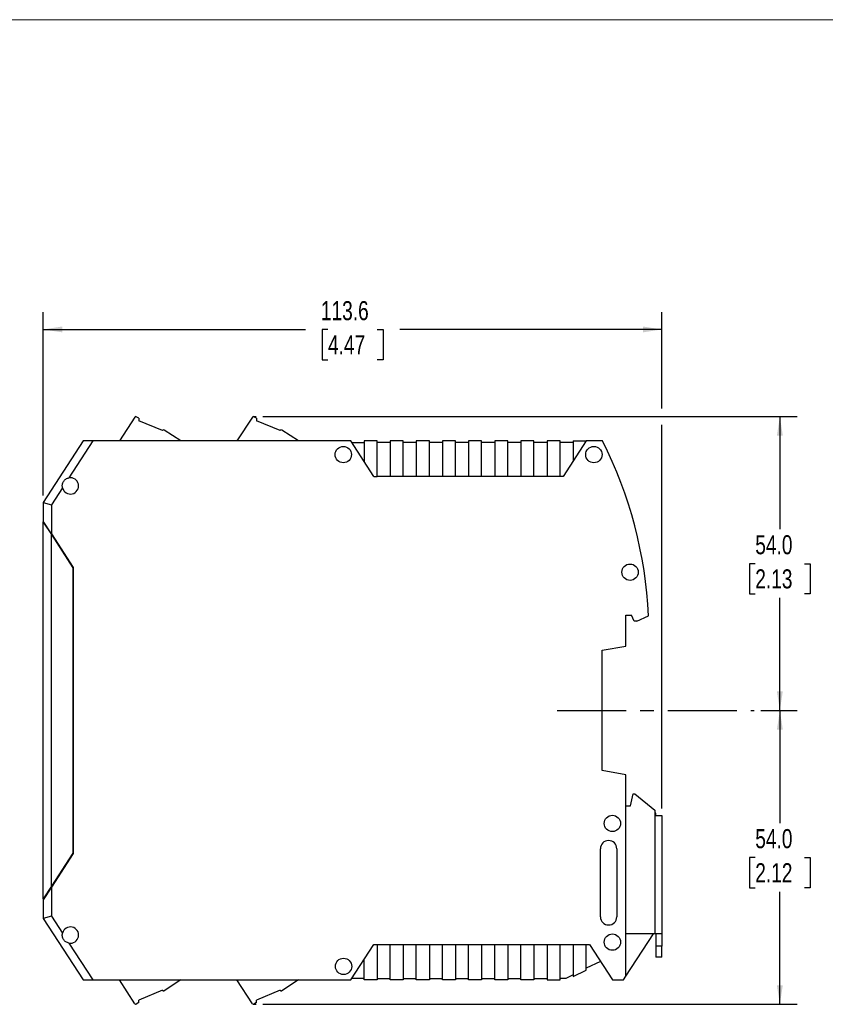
# Model space of a CAD drawing. Header units: millimetres. Extents: x 0 to 432, y 0 to 279.
# Tile 3 of 4: x 157 to 305, y 99 to 279. Entities that reach past the tile are written whole.
import ezdxf

# ---------------------------------------------------------------- set-up
doc = ezdxf.new("R2010")
doc.units = ezdxf.units.MM
doc.linetypes.add('CENTERX2', pattern=[20.32, 12.7, -2.54, 2.54, -2.54])
doc.layers.add('CENTER', color=40, linetype='CENTERX2')
doc.layers.add('DIMENSIONS', color=140, linetype='Continuous', lineweight=25)
doc.styles.add('SLDTEXTSTYLE0', font='TXT', dxfattribs={"width": 0.75})
doc.dimstyles.new('SLDDIMSTYLE1', dxfattribs={"dimtxt": 3.5, "dimasz": 3.5, "dimexe": 0, "dimexo": 0.0625, "dimgap": 0.875, "dimtad": 0, "dimtih": 1, "dimtoh": 1, "dimdec": 1, "dimrnd": 1e-09, "dimzin": 4, "dimdsep": 46, "dimtxsty": 'SLDTEXTSTYLE0', "dimsah": 1, "dimcen": 0.09, "dimadec": 0, "dimazin": 1, "dimtfac": 1, "dimtdec": 1, "dimtofl": 0, "dimtmove": 0, "dimatfit": 3, "dimfxl": 0, "dimfrac": 2, "dimtolj": 1, "dimtzin": 12, "dimarcsym": 0})
doc.dimstyles.new('SLDDIMSTYLE2', dxfattribs={"dimtxt": 3.5, "dimasz": 3.5, "dimexe": 0, "dimexo": 0.0625, "dimgap": 0.875, "dimtad": 0, "dimtih": 1, "dimtoh": 1, "dimdec": 1, "dimrnd": 1e-09, "dimzin": 12, "dimdsep": 46, "dimtxsty": 'SLDTEXTSTYLE0', "dimsah": 1, "dimcen": 0.09, "dimadec": 0, "dimazin": 3, "dimtfac": 1, "dimtdec": 1, "dimtofl": 0, "dimtmove": 0, "dimatfit": 3, "dimfxl": 0, "dimfrac": 2, "dimtolj": 1, "dimtzin": 12, "dimarcsym": 0})

# ---------------------------------------------------------------- blocks, each defined once
blk = doc.blocks.new('_D_3')
at = {"layer": 'DIMENSIONS'}
for p, q in [((292.93, 152.53), (299.58, 152.53)), ((296.4, 152.53), (296.4, 131.84)), ((291.88, 125.52), (290.81, 125.52)), ((290.81, 125.52), (290.81, 119.96)), ((300.93, 125.52), (301.99, 125.52)), ((301.99, 125.52), (301.99, 119.96)), ((290.81, 119.96), (291.88, 119.96)), ((301.99, 119.96), (300.93, 119.96)), ((296.4, 98.56), (296.4, 119.25)), ((201.49, 98.56), (299.58, 98.56))]:
    blk.add_line(p, q, dxfattribs=at)
for points in [[(296.4, 152.53), (295.86, 149.03), (296.94, 149.03)], [(296.4, 98.56), (296.94, 102.06), (295.86, 102.06)]]:
    blk.add_solid(points, dxfattribs=at)
at = {"layer": 'DIMENSIONS', "char_height": 3.5, "attachment_point": 1, "style": 'SLDTEXTSTYLE0'}
for s, insert in [('54.0', (291.88, 130.74)), ('2.12', (291.88, 124.48))]:
    blk.add_mtext(s, dxfattribs=dict(at, insert=insert))
blk = doc.blocks.new('_D_4')
at = {"layer": 'DIMENSIONS'}
for p, q in [((201.49, 206.51), (299.58, 206.51)), ((296.4, 206.51), (296.4, 185.81)), ((291.88, 179.49), (290.81, 179.49)), ((290.81, 179.49), (290.81, 173.94)), ((300.93, 179.49), (301.99, 179.49)), ((301.99, 179.49), (301.99, 173.94)), ((290.81, 173.94), (291.88, 173.94)), ((301.99, 173.94), (300.93, 173.94)), ((296.4, 152.53), (296.4, 173.23)), ((292.93, 152.53), (299.58, 152.53))]:
    blk.add_line(p, q, dxfattribs=at)
for points in [[(296.4, 206.51), (295.86, 203.01), (296.94, 203.01)], [(296.4, 152.53), (296.94, 156.03), (295.86, 156.03)]]:
    blk.add_solid(points, dxfattribs=at)
at = {"layer": 'DIMENSIONS', "char_height": 3.5, "attachment_point": 1, "style": 'SLDTEXTSTYLE0'}
for s, insert in [('54.0', (291.88, 184.72)), ('2.13', (291.88, 178.45))]:
    blk.add_mtext(s, dxfattribs=dict(at, insert=insert))
blk = doc.blocks.new('_D_5')
at = {"layer": 'DIMENSIONS'}
for p, q in [((161.15, 192), (161.15, 225.68)), ((274.75, 208.01), (274.75, 225.68)), ((161.15, 222.51), (209.29, 222.51)), ((213.43, 222.48), (212.36, 222.48)), ((212.36, 222.48), (212.36, 216.93)), ((222.48, 222.48), (223.54, 222.48)), ((223.54, 222.48), (223.54, 216.93)), ((274.75, 222.51), (226.61, 222.51)), ((212.36, 216.93), (213.43, 216.93)), ((223.54, 216.93), (222.48, 216.93)), ((274.75, 134.5), (274.75, 205.01))]:
    blk.add_line(p, q, dxfattribs=at)
for points in [[(161.15, 222.51), (164.65, 221.97), (164.65, 223.05)], [(274.75, 222.51), (271.25, 223.05), (271.25, 221.97)]]:
    blk.add_solid(points, dxfattribs=at)
at = {"layer": 'DIMENSIONS', "char_height": 3.5, "attachment_point": 1, "style": 'SLDTEXTSTYLE0'}
for s, insert in [('113.6', (212.13, 227.71)), ('4.47', (213.43, 221.44))]:
    blk.add_mtext(s, dxfattribs=dict(at, insert=insert))

msp = doc.modelspace()

# ---------------------------------------------------------------- linework, layer by layer
at = {"color": 7, "linetype": 'Continuous', "lineweight": 18}
msp.add_line((0, 279.4), (431.8, 279.4), dxfattribs=at)
for p, q in [((177.97, 206.42), (175.13, 202.03)), ((178.73, 206.2), (178.24, 206.48)), ((178.73, 206.2), (178.7, 205.75)), ((199.57, 206.42), (196.73, 202.03)), ((200.33, 206.2), (199.84, 206.48)), ((200.33, 206.2), (200.3, 205.75)), ((183.03, 203.92), (178.7, 205.75)), ((204.63, 203.92), (200.3, 205.75)), ((183.03, 203.92), (183.06, 203.98)), ((186.43, 202.03), (183.34, 204.03)), ((204.63, 203.92), (204.67, 203.98)), ((208.03, 202.03), (204.94, 204.03)), ((168.49, 202.03), (161.15, 190.73)), ((170.28, 202.03), (165.88, 195.26)), ((170.28, 202.03), (168.49, 202.03)), ((217.65, 202.03), (170.28, 202.03)), ((221.87, 195.53), (217.65, 202.03)), ((217.85, 201.73), (220.05, 201.73)), ((220.05, 202.03), (220.05, 198.34)), ((222.45, 202.03), (220.05, 202.03)), ((222.45, 195.53), (222.45, 202.03)), ((224.85, 201.73), (222.45, 201.73)), ((224.85, 202.03), (224.85, 195.53)), ((227.25, 202.03), (224.85, 202.03)), ((227.25, 195.53), (227.25, 202.03)), ((229.65, 201.73), (227.25, 201.73)), ((229.65, 202.03), (229.65, 195.53)), ((232.05, 202.03), (229.65, 202.03)), ((232.05, 195.53), (232.05, 202.03)), ((234.45, 201.73), (232.05, 201.73)), ((234.45, 202.03), (234.45, 195.53)), ((236.85, 202.03), (234.45, 202.03)), ((236.85, 195.53), (236.85, 202.03)), ((239.25, 201.73), (236.85, 201.73)), ((239.25, 202.03), (239.25, 195.53)), ((241.65, 202.03), (239.25, 202.03)), ((241.65, 195.53), (241.65, 202.03)), ((244.05, 201.73), (241.65, 201.73)), ((244.05, 202.03), (244.05, 195.53)), ((246.45, 202.03), (244.05, 202.03)), ((246.45, 195.53), (246.45, 202.03)), ((248.85, 201.73), (246.45, 201.73)), ((248.85, 202.03), (248.85, 195.53)), ((251.25, 202.03), (248.85, 202.03)), ((251.25, 195.53), (251.25, 202.03)), ((253.65, 201.73), (251.25, 201.73)), ((253.65, 202.03), (253.65, 195.53)), ((256.05, 202.03), (253.65, 202.03)), ((256.05, 195.53), (256.05, 202.03)), ((258.45, 201.73), (256.05, 201.73)), ((260.85, 202.03), (256.63, 195.53)), ((258.45, 202.03), (258.45, 198.34)), ((258.45, 202.03), (260.85, 202.03)), ((263.84, 202.03), (260.85, 202.03)), ((221.87, 195.53), (222.45, 195.53)), ((224.85, 195.53), (222.45, 195.53)), ((227.25, 195.53), (224.85, 195.53)), ((229.65, 195.53), (227.25, 195.53)), ((232.05, 195.53), (229.65, 195.53)), ((234.45, 195.53), (232.05, 195.53)), ((236.85, 195.53), (234.45, 195.53)), ((239.25, 195.53), (236.85, 195.53)), ((241.65, 195.53), (239.25, 195.53)), ((244.05, 195.53), (241.65, 195.53)), ((246.45, 195.53), (244.05, 195.53)), ((248.85, 195.53), (246.45, 195.53)), ((251.25, 195.53), (248.85, 195.53)), ((253.65, 195.53), (251.25, 195.53)), ((256.05, 195.53), (253.65, 195.53)), ((256.63, 195.53), (256.05, 195.53)), ((164.69, 193.43), (162.65, 190.29)), ((161.15, 190.73), (162.65, 190.29)), ((161.15, 190.73), (161.15, 187.28)), ((162.65, 190.29), (162.65, 184.97)), ((162.65, 184.97), (161.15, 187.28)), ((161.15, 187.28), (161.15, 187.13)), ((161.15, 117.93), (161.15, 187.13)), ((161.15, 187.13), (162.65, 184.82)), ((162.4, 185.36), (162.4, 185.21)), ((162.6, 185.05), (162.6, 184.9)), ((162.65, 184.97), (166.65, 178.81)), ((162.65, 184.82), (166.6, 178.74)), ((162.65, 120.24), (162.65, 184.82)), ((166.6, 178.74), (166.6, 126.32)), ((166.65, 178.81), (166.65, 126.25)), ((268.15, 170.03), (269.15, 170.03)), ((268.15, 164.35), (268.15, 170.03)), ((269.66, 168.93), (269.15, 170.03)), ((270.15, 168.93), (269.66, 168.93)), ((270.15, 168.93), (272.31, 169.94)), ((263.8, 163.58), (268.15, 164.35)), ((263.8, 141.48), (263.8, 163.58)), ((268.15, 140.71), (263.8, 141.48)), ((268.15, 103.76), (268.15, 140.71)), ((268.95, 135.03), (269.45, 137.23)), ((269.45, 137.23), (269.75, 137.23)), ((269.75, 137.23), (273.45, 134.23)), ((268.15, 135.03), (268.95, 135.03)), ((273.45, 134.23), (273.45, 133.23)), ((273.65, 133.68), (273.45, 133.68)), ((273.45, 133.23), (273.45, 111.53)), ((273.45, 133.23), (274.75, 133.23)), ((273.65, 133.23), (273.65, 133.68)), ((274.75, 133.23), (274.75, 111.53)), ((263.45, 114.63), (263.45, 127.13)), ((266.45, 127.13), (266.45, 114.63)), ((166.6, 126.32), (162.65, 120.24)), ((166.65, 126.25), (162.65, 120.09)), ((162.65, 120.24), (161.15, 117.93)), ((162.65, 120.09), (161.15, 117.78)), ((162.4, 119.86), (162.4, 119.71)), ((162.6, 120.16), (162.6, 120.01)), ((162.65, 120.09), (162.65, 114.78)), ((161.15, 117.93), (161.15, 117.78)), ((161.15, 117.78), (161.15, 114.33)), ((162.65, 114.78), (161.15, 114.33)), ((161.15, 114.33), (168.49, 103.03)), ((162.65, 114.78), (164.69, 111.63)), ((273.45, 111.53), (268.15, 111.53)), ((268.15, 103.76), (273.2, 111.53)), ((274.75, 111.53), (273.45, 111.53)), ((273.65, 111.53), (273.65, 109.23)), ((274.75, 111.53), (274.75, 109.23)), ((165.88, 109.81), (170.28, 103.03)), ((217.65, 103.03), (221.87, 109.53)), ((221.87, 109.53), (222.45, 109.53)), ((222.45, 109.53), (224.85, 109.53)), ((222.45, 109.53), (222.45, 103.03)), ((224.85, 109.53), (227.25, 109.53)), ((224.85, 103.03), (224.85, 109.53)), ((227.25, 109.53), (229.65, 109.53)), ((227.25, 109.53), (227.25, 103.03)), ((229.65, 109.53), (232.05, 109.53)), ((229.65, 103.03), (229.65, 109.53)), ((232.05, 109.53), (234.45, 109.53)), ((232.05, 109.53), (232.05, 103.03)), ((234.45, 109.53), (236.85, 109.53)), ((234.45, 103.03), (234.45, 109.53)), ((236.85, 109.53), (239.25, 109.53)), ((236.85, 109.53), (236.85, 103.03)), ((239.25, 109.53), (241.65, 109.53)), ((239.25, 103.03), (239.25, 109.53)), ((241.65, 109.53), (244.05, 109.53)), ((241.65, 109.53), (241.65, 103.03)), ((244.05, 109.53), (246.45, 109.53)), ((244.05, 103.03), (244.05, 109.53)), ((246.45, 109.53), (248.85, 109.53)), ((246.45, 109.53), (246.45, 103.03)), ((248.85, 109.53), (251.25, 109.53)), ((248.85, 103.03), (248.85, 109.53)), ((251.25, 109.53), (253.65, 109.53)), ((251.25, 109.53), (251.25, 103.03)), ((253.65, 109.53), (256.05, 109.53)), ((253.65, 109.53), (253.65, 103.03)), ((256.05, 109.53), (258.45, 109.53)), ((256.05, 103.03), (256.05, 109.53)), ((258.45, 109.53), (260.85, 109.53)), ((258.45, 109.53), (258.45, 103.67)), ((260.85, 109.53), (261.43, 109.53)), ((260.85, 104.84), (260.85, 109.53)), ((261.43, 109.53), (265.65, 103.03)), ((274.75, 109.23), (273.65, 109.23)), ((273.65, 109.23), (273.65, 107.23)), ((274.75, 107.23), (274.75, 109.23)), ((220.05, 103.03), (220.05, 106.73)), ((274.75, 107.23), (273.65, 107.23)), ((263.44, 106.43), (260.85, 105.17)), ((220.05, 103.33), (217.85, 103.33)), ((222.45, 103.33), (224.85, 103.33)), ((227.25, 103.33), (229.65, 103.33)), ((232.05, 103.33), (234.45, 103.33)), ((236.85, 103.33), (239.25, 103.33)), ((241.65, 103.33), (244.05, 103.33)), ((246.45, 103.33), (248.85, 103.33)), ((251.25, 103.33), (253.65, 103.33)), ((257.08, 103.33), (256.05, 103.33)), ((258.45, 104), (257.08, 103.33)), ((258.45, 103.67), (260.85, 104.84)), ((267.68, 103.03), (268.15, 103.76)), ((168.49, 103.03), (170.28, 103.03)), ((170.28, 103.03), (217.65, 103.03)), ((177.97, 98.65), (175.13, 103.03)), ((186.41, 103.03), (183.34, 101.04)), ((199.57, 98.65), (196.73, 103.03)), ((208.01, 103.03), (204.94, 101.04)), ((222.45, 103.03), (220.05, 103.03)), ((227.25, 103.03), (224.85, 103.03)), ((232.05, 103.03), (229.65, 103.03)), ((236.85, 103.03), (234.45, 103.03)), ((241.65, 103.03), (239.25, 103.03)), ((246.45, 103.03), (244.05, 103.03)), ((251.25, 103.03), (248.85, 103.03)), ((253.65, 103.03), (256.05, 103.03)), ((265.65, 103.03), (267.68, 103.03)), ((183.03, 101.16), (178.7, 99.32)), ((183.03, 101.16), (183.06, 101.1)), ((204.63, 101.16), (200.3, 99.32)), ((204.63, 101.16), (204.67, 101.1)), ((178.73, 98.87), (178.24, 98.59)), ((178.73, 98.87), (178.7, 99.32)), ((200.33, 98.87), (199.84, 98.59)), ((200.33, 98.87), (200.3, 99.32))]:
    msp.add_line(p, q)
for centre in [(216.25, 199.53), (262.25, 199.53), (268.9, 177.93), (265.65, 131.78), (265.65, 109.98), (216.29, 105.53)]:
    msp.add_circle(centre, 1.5)
for centre, radius, start, end in [((178.14, 206.31), 0.2, 59.5, 147), ((199.74, 206.31), 0.2, 59.5, 147), ((183.23, 203.87), 0.2, 57, 147), ((204.83, 203.87), 0.2, 57, 147), ((192.4, 166.03), 80, 2.7977, 26.7437), ((166.15, 193.78), 1.5, 193.5173, 100.4827), ((264.95, 127.13), 1.5, 0, 180), ((264.95, 114.63), 1.5, 180, 0), ((166.15, 111.28), 1.5, 259.5173, 166.4827), ((183.23, 101.21), 0.2, 213, 303), ((204.83, 101.21), 0.2, 213, 303), ((178.14, 98.76), 0.2, 213, 300.5), ((199.74, 98.76), 0.2, 213, 300.5)]:
    msp.add_arc(centre, radius, start, end)
for points in [[(164.69, 193.43), (164.67, 193.53), (164.66, 193.63), (164.65, 193.83), (164.66, 193.94), (164.69, 194.14), (164.72, 194.23), (164.79, 194.42), (164.84, 194.51), (165, 194.77), (165.15, 194.92), (165.4, 195.09), (165.49, 195.13), (165.68, 195.21), (165.78, 195.24), (165.88, 195.26)], [(165.88, 109.81), (165.78, 109.83), (165.68, 109.85), (165.49, 109.93), (165.4, 109.98), (165.23, 110.09), (165.16, 110.16), (165.01, 110.3), (164.95, 110.38), (164.78, 110.63), (164.71, 110.83), (164.66, 111.13), (164.65, 111.23), (164.66, 111.43), (164.67, 111.53), (164.69, 111.63)]]:
    msp.add_open_spline(points, degree=3, knots=[0, 0, 0, 0, 0.125, 0.125, 0.25, 0.25, 0.375, 0.375, 0.5, 0.5, 0.75, 0.75, 0.875, 0.875, 1, 1, 1, 1])
at = {"layer": 'CENTER'}
msp.add_line((255.51, 152.53), (291.66, 152.53), dxfattribs=at)
at = {"layer": 'DIMENSIONS'}
for p, q in [((199.74, 206.51), (200.22, 206.51)), ((199.74, 98.56), (200.22, 98.56))]:
    msp.add_line(p, q, dxfattribs=at)

# ---------------------------------------------------------------- dimensions: what is measured, and where the dimension line sits
dim = msp.add_linear_dim(base=(274.75, 222.51), p1=(161.15, 190.73), p2=(274.75, 133.23), dimstyle='SLDDIMSTYLE2', dxfattribs=at)
dim.commit()
dim.dimension.update_dxf_attribs({"geometry": '_D_5', "text_midpoint": (217.95, 222.51), "dimtype": 160})
for base, p1, p2, picture, middle in [((296.4, 206.51), (291.66, 152.53), (200.22, 206.51), '_D_4', (296.4, 179.52)), ((296.4, 152.53), (200.22, 98.56), (291.66, 152.53), '_D_3', (296.4, 125.55))]:
    dim = msp.add_linear_dim(base=base, p1=p1, p2=p2, angle=90, dimstyle='SLDDIMSTYLE1', dxfattribs=at)
    dim.commit()
    dim.dimension.update_dxf_attribs({"geometry": picture, "text_midpoint": middle, "dimtype": 160})

doc.saveas('drawing.dxf')
